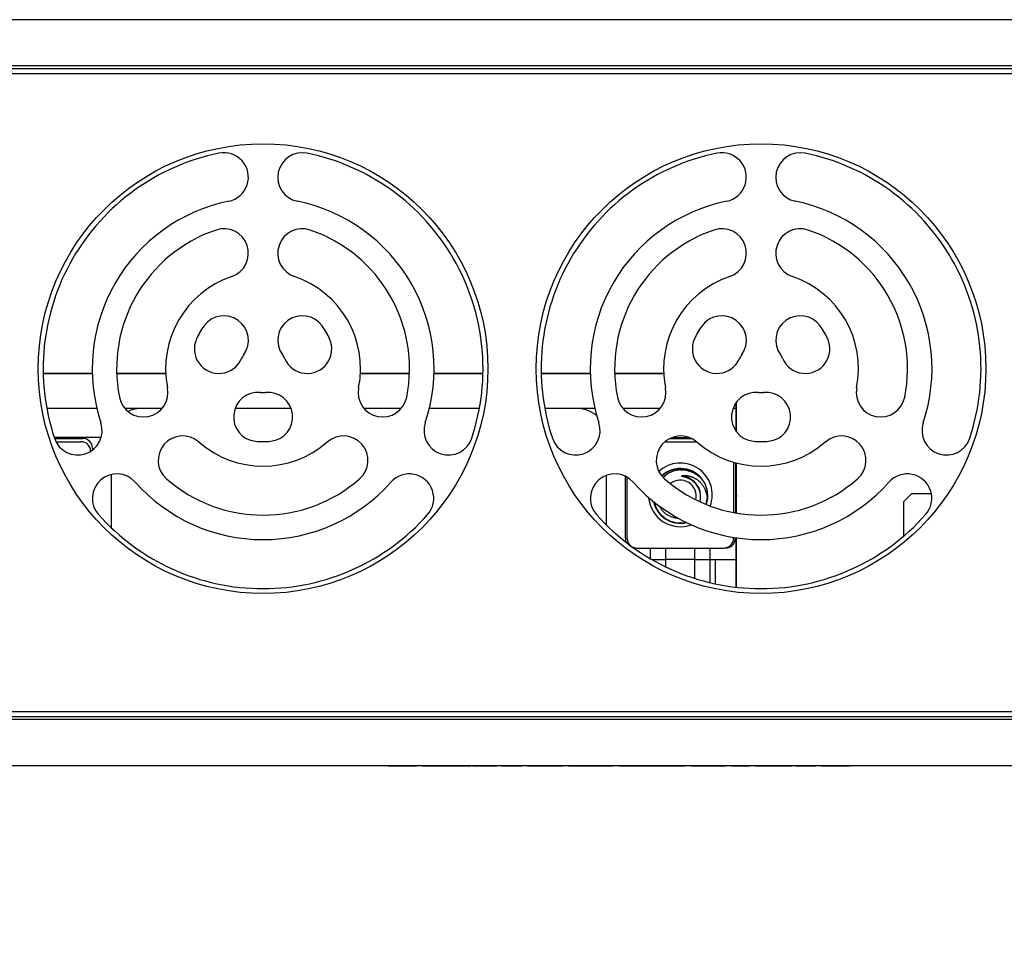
# Model space of a CAD drawing. Header units: inches. Extents: x 0 to 34, y 0 to 22.
# Tile 103 of 106: x 27.3 to 28.8, y 5.8 to 7.2. Entities that reach past the tile are written whole.
import ezdxf

# ---------------------------------------------------------------- set-up
doc = ezdxf.new("R2010")
doc.units = ezdxf.units.IN
doc.header["$LTSCALE"] = 1.87
doc.header["$MEASUREMENT"] = 0
doc.layers.get('0').update_dxf_attribs({"linetype": 'CONTINUOUS'})
doc.layers.add('DIMENSIONS', color=7, linetype='CONTINUOUS')
doc.styles.get("Standard").update_dxf_attribs({"font": 'txt', "width": 0.8})
doc.dimstyles.new('DIMSTYLE_1', dxfattribs={"dimtxt": 0.125, "dimasz": 0.18, "dimexe": 0.125, "dimexo": 0.0625, "dimgap": 0.09, "dimtad": 0, "dimtih": 1, "dimtoh": 1, "dimlfac": 1.333333, "dimzin": 4, "dimdsep": 46, "dimtxsty": 'STANDARD', "dimblk": '_FILLED', "dimblk1": '_FILLED', "dimblk2": '_FILLED', "dimcen": 0.09, "dimadec": 0, "dimazin": 0, "dimtfac": 1, "dimtofl": 0, "dimtmove": 0, "dimatfit": 3, "dimldrblk": '_FILLED', "dimfxl": 1, "dimtolj": 1, "dimtzin": 4, "dimarcsym": 0})

# ---------------------------------------------------------------- blocks, each defined once
blk = doc.blocks.new('*D22')
at = {"layer": 'DIMENSIONS', "color": 2, "linetype": 'CONTINUOUS'}
blk.add_line((29.3015, 6.213), (29.3015, 5.5961), dxfattribs=at)
at = {"layer": 'DIMENSIONS', "color": 2, "linetype": 'CONTINUOUS', "insert": (29.239, 5.5336), "char_height": 0.125, "width": 1.025, "attachment_point": 3, "rotation": 90, "line_spacing_factor": 0.9}
blk.add_mtext('6.02{\\Ftxt.shx;\\W1.000000;\\H0.125000; }[153]', dxfattribs=at)
blk = doc.blocks.new('_FILLED')
at = {"color": 0, "linetype": 'BYBLOCK'}
blk.add_solid([(0, 0), (-1, 0.1736), (-1, -0.1736)], dxfattribs=at)
blk = doc.blocks.new('*D23')
at = {"layer": 'DIMENSIONS', "color": 2, "linetype": 'CONTINUOUS'}
blk.add_line((29.9263, 6.2257), (29.9263, 5.5961), dxfattribs=at)
at = {"layer": 'DIMENSIONS', "color": 2, "linetype": 'CONTINUOUS', "insert": (29.8638, 5.5336), "char_height": 0.125, "width": 1.225, "attachment_point": 3, "rotation": 90, "line_spacing_factor": 0.9}
blk.add_mtext('6.86{\\Ftxt.shx;\\W1.000000;\\H0.125000; }[174.1]', dxfattribs=at)
blk = doc.blocks.new('*D24')
at = {"layer": 'DIMENSIONS', "color": 2, "linetype": 'CONTINUOUS'}
blk.add_line((30.3343, 6.2257), (30.3343, 5.5961), dxfattribs=at)
at = {"layer": 'DIMENSIONS', "color": 2, "linetype": 'CONTINUOUS', "insert": (30.2718, 5.5336), "char_height": 0.125, "width": 1.225, "attachment_point": 3, "rotation": 90, "line_spacing_factor": 0.9}
blk.add_mtext('7.40{\\Ftxt.shx;\\W1.000000;\\H0.125000; }[187.9]', dxfattribs=at)
blk = doc.blocks.new('*D25')
at = {"layer": 'DIMENSIONS', "color": 2, "linetype": 'CONTINUOUS'}
blk.add_line((30.7423, 6.2257), (30.7423, 5.5961), dxfattribs=at)
at = {"layer": 'DIMENSIONS', "color": 2, "linetype": 'CONTINUOUS', "insert": (30.6798, 5.5336), "char_height": 0.125, "width": 1.225, "attachment_point": 3, "rotation": 90, "line_spacing_factor": 0.9}
blk.add_mtext('7.94{\\Ftxt.shx;\\W1.000000;\\H0.125000; }[201.8]', dxfattribs=at)

msp = doc.modelspace()

# ---------------------------------------------------------------- linework, layer by layer
at = {"color": 7, "linetype": 'CONTINUOUS'}
for p, q in [((31.1545, 7.2045), (24.8552, 7.2045)), ((30.9035, 7.1295), (25.1062, 7.1295)), ((25.1062, 7.122), (30.9035, 7.122)), ((27.43, 6.663), (27.3549, 6.663)), ((27.43, 6.6627), (27.3549, 6.6627)), ((27.5426, 6.663), (27.4675, 6.663)), ((27.5426, 6.6627), (27.4675, 6.6627)), ((27.9154, 6.663), (27.8404, 6.663)), ((27.9154, 6.6627), (27.8404, 6.6627)), ((28.0279, 6.663), (27.9529, 6.663)), ((28.0279, 6.6627), (27.9529, 6.6627)), ((28.1922, 6.663), (28.1171, 6.663)), ((28.1922, 6.6627), (28.1171, 6.6627)), ((28.3047, 6.663), (28.2297, 6.663)), ((28.3047, 6.6627), (28.2297, 6.6627)), ((28.4157, 6.5745), (28.4157, 6.6184)), ((28.416, 6.5741), (28.416, 6.6187)), ((27.4371, 6.6095), (27.3605, 6.6095)), ((27.5368, 6.6095), (27.4801, 6.6095)), ((27.7344, 6.6095), (27.6485, 6.6095)), ((27.9028, 6.6095), (27.8461, 6.6095)), ((28.0225, 6.6095), (27.9458, 6.6095)), ((28.1992, 6.6095), (28.1226, 6.6095)), ((28.2989, 6.6095), (28.2422, 6.6095)), ((28.4157, 6.6095), (28.4107, 6.6095)), ((27.4436, 6.5652), (27.3717, 6.5652)), ((27.3722, 6.5638), (27.4156, 6.5638)), ((27.3744, 6.5587), (27.4128, 6.5587)), ((28.3064, 6.5587), (28.3548, 6.5587)), ((28.314, 6.5638), (28.3472, 6.5638)), ((28.3174, 6.5652), (28.3438, 6.5652)), ((27.4304, 6.549), (27.4304, 6.5461)), ((28.4115, 6.5275), (28.4115, 6.4504)), ((28.4143, 6.5267), (28.4143, 6.4499)), ((28.4157, 6.4496), (28.4157, 6.5262)), ((28.416, 6.4496), (28.416, 6.5262)), ((27.4595, 6.4266), (27.4595, 6.5086)), ((28.2169, 6.4312), (28.2169, 6.5071)), ((28.2459, 6.4109), (28.2459, 6.5058)), ((28.2488, 6.4108), (28.2488, 6.5044)), ((28.6842, 6.4796), (28.6714, 6.4669)), ((28.6842, 6.4796), (28.7141, 6.4796)), ((27.4304, 6.4758), (27.4304, 6.4681)), ((28.6714, 6.4669), (28.6714, 6.4138)), ((28.4115, 6.4123), (28.4115, 6.4108)), ((28.4143, 6.4119), (28.4143, 6.4109)), ((28.4157, 6.336), (28.4157, 6.4117)), ((28.416, 6.3367), (28.416, 6.4116)), ((28.2614, 6.3962), (28.2607, 6.3962)), ((28.2635, 6.396), (28.3967, 6.396)), ((28.2843, 6.3796), (28.2843, 6.396)), ((28.308, 6.3671), (28.308, 6.396)), ((28.3522, 6.3495), (28.3522, 6.396)), ((28.3759, 6.343), (28.3759, 6.396)), ((28.3995, 6.3962), (28.3988, 6.3962)), ((28.3522, 6.3783), (28.308, 6.3783)), ((28.3759, 6.3783), (28.4157, 6.3783)), ((28.3833, 6.3783), (28.3833, 6.3413)), ((30.9035, 6.1455), (25.1062, 6.1455)), ((25.1062, 6.138), (30.9035, 6.138)), ((24.8552, 6.063), (31.1545, 6.063)), ((27.8828, 6.0627), (27.8828, 6.063)), ((27.8828, 6.0627), (27.9261, 6.0627)), ((27.889, 6.0627), (27.889, 6.063)), ((27.8895, 6.0627), (27.8895, 6.063)), ((27.8912, 6.0627), (27.8912, 6.063)), ((27.8929, 6.0627), (27.8929, 6.063)), ((27.8957, 6.0627), (27.8957, 6.063)), ((27.898, 6.0627), (27.898, 6.063)), ((27.9002, 6.0627), (27.9002, 6.063)), ((27.9013, 6.0627), (27.9013, 6.063)), ((27.9075, 6.0627), (27.9075, 6.063)), ((27.9081, 6.0627), (27.9081, 6.063)), ((27.9098, 6.0627), (27.9098, 6.063)), ((27.9115, 6.0627), (27.9115, 6.063)), ((27.9143, 6.0627), (27.9143, 6.063)), ((27.9165, 6.0627), (27.9165, 6.063)), ((27.9188, 6.0627), (27.9188, 6.063)), ((27.9199, 6.0627), (27.9199, 6.063)), ((27.9261, 6.0627), (27.9261, 6.063)), ((27.9351, 6.0627), (27.9351, 6.063)), ((27.9351, 6.0627), (28.0093, 6.0627)), ((27.9362, 6.0627), (27.9362, 6.063)), ((27.9379, 6.0627), (27.9379, 6.063)), ((27.9407, 6.0627), (27.9407, 6.063)), ((27.9441, 6.0627), (27.9441, 6.063)), ((27.9486, 6.0627), (27.9486, 6.063)), ((27.9604, 6.0627), (27.9604, 6.063)), ((27.9666, 6.0627), (27.9666, 6.063)), ((27.9672, 6.0627), (27.9672, 6.063)), ((27.9688, 6.0627), (27.9688, 6.063)), ((27.9705, 6.0627), (27.9705, 6.063)), ((27.9733, 6.0627), (27.9733, 6.063)), ((27.9756, 6.0627), (27.9756, 6.063)), ((27.9778, 6.0627), (27.9778, 6.063)), ((27.979, 6.0627), (27.979, 6.063)), ((27.9852, 6.0627), (27.9852, 6.063)), ((27.9857, 6.0627), (27.9857, 6.063)), ((27.9874, 6.0627), (27.9874, 6.063)), ((27.9891, 6.0627), (27.9891, 6.063)), ((27.9919, 6.0627), (27.9919, 6.063)), ((27.9942, 6.0627), (27.9942, 6.063)), ((27.9964, 6.0627), (27.9964, 6.063)), ((27.9975, 6.0627), (27.9975, 6.063)), ((28.0037, 6.0627), (28.0037, 6.063)), ((28.006, 6.0627), (28.006, 6.063)), ((28.0082, 6.0627), (28.0082, 6.063)), ((28.0093, 6.0627), (28.0093, 6.063)), ((28.0127, 6.0627), (28.0127, 6.063)), ((28.0127, 6.0627), (28.0493, 6.0627)), ((28.0138, 6.0627), (28.0138, 6.063)), ((28.0155, 6.0627), (28.0155, 6.063)), ((28.0183, 6.0627), (28.0183, 6.063)), ((28.0217, 6.0627), (28.0217, 6.063)), ((28.0262, 6.0627), (28.0262, 6.063)), ((28.0476, 6.0627), (28.0476, 6.063)), ((28.0482, 6.0627), (28.0482, 6.063)), ((28.0487, 6.0627), (28.0487, 6.063)), ((28.0493, 6.0627), (28.0493, 6.063)), ((28.0566, 6.0627), (28.0566, 6.063)), ((28.0566, 6.0627), (28.0881, 6.0627)), ((28.0628, 6.0627), (28.0628, 6.063)), ((28.0645, 6.0627), (28.0645, 6.063)), ((28.069, 6.0627), (28.069, 6.063)), ((28.0735, 6.0627), (28.0735, 6.063)), ((28.078, 6.0627), (28.078, 6.063)), ((28.0813, 6.0627), (28.0813, 6.063)), ((28.0836, 6.0627), (28.0836, 6.063)), ((28.0858, 6.0627), (28.0858, 6.063)), ((28.087, 6.0627), (28.087, 6.063)), ((28.0881, 6.0627), (28.0881, 6.063)), ((28.096, 6.0627), (28.096, 6.063)), ((28.096, 6.0627), (28.15, 6.0627)), ((28.0971, 6.0627), (28.0971, 6.063)), ((28.0982, 6.0627), (28.0982, 6.063)), ((28.0999, 6.0627), (28.0999, 6.063)), ((28.1016, 6.0627), (28.1016, 6.063)), ((28.1033, 6.0627), (28.1033, 6.063)), ((28.1061, 6.0627), (28.1061, 6.063)), ((28.1089, 6.0627), (28.1089, 6.063)), ((28.1117, 6.0627), (28.1117, 6.063)), ((28.1145, 6.0627), (28.1145, 6.063)), ((28.1173, 6.0627), (28.1173, 6.063)), ((28.119, 6.0627), (28.119, 6.063)), ((28.1207, 6.0627), (28.1207, 6.063)), ((28.1224, 6.0627), (28.1224, 6.063)), ((28.1235, 6.0627), (28.1235, 6.063)), ((28.1247, 6.0627), (28.1247, 6.063)), ((28.1337, 6.0627), (28.1337, 6.063)), ((28.1393, 6.0627), (28.1393, 6.063)), ((28.15, 6.0627), (28.15, 6.063)), ((28.159, 6.0627), (28.159, 6.063)), ((28.159, 6.0627), (28.227, 6.0627)), ((28.1967, 6.0627), (28.1967, 6.063)), ((28.2079, 6.0627), (28.2079, 6.063)), ((28.2197, 6.0627), (28.2197, 6.063)), ((28.227, 6.0627), (28.227, 6.063)), ((28.236, 6.0627), (28.236, 6.063)), ((28.236, 6.0627), (28.3373, 6.0627)), ((28.2422, 6.0627), (28.2422, 6.063)), ((28.2473, 6.0627), (28.2473, 6.063)), ((28.2507, 6.0627), (28.2507, 6.063)), ((28.258, 6.0627), (28.258, 6.063)), ((28.2698, 6.0627), (28.2698, 6.063)), ((28.2816, 6.0627), (28.2816, 6.063)), ((28.2889, 6.0627), (28.2889, 6.063)), ((28.29, 6.0627), (28.29, 6.063)), ((28.2979, 6.0627), (28.2979, 6.063)), ((28.3041, 6.0627), (28.3041, 6.063)), ((28.3092, 6.0627), (28.3092, 6.063)), ((28.326, 6.0627), (28.326, 6.063)), ((28.3311, 6.0627), (28.3311, 6.063)), ((28.3373, 6.0627), (28.3373, 6.063)), ((28.3463, 6.0627), (28.3463, 6.063)), ((28.3463, 6.0627), (28.3992, 6.0627)), ((28.3519, 6.0627), (28.3519, 6.063)), ((28.3654, 6.0627), (28.3654, 6.063)), ((28.371, 6.0627), (28.371, 6.063)), ((28.3845, 6.0627), (28.3845, 6.063)), ((28.3902, 6.0627), (28.3902, 6.063)), ((28.3918, 6.0627), (28.3918, 6.063)), ((28.3935, 6.0627), (28.3935, 6.063)), ((28.3941, 6.0627), (28.3941, 6.063)), ((28.3992, 6.0627), (28.3992, 6.063)), ((28.4082, 6.0627), (28.4082, 6.063)), ((28.4082, 6.0627), (28.4357, 6.0627)), ((28.4143, 6.0627), (28.4143, 6.063)), ((28.416, 6.0627), (28.416, 6.063)), ((28.4205, 6.0627), (28.4205, 6.063)), ((28.4233, 6.0627), (28.4233, 6.063)), ((28.4278, 6.0627), (28.4278, 6.063)), ((28.4312, 6.0627), (28.4312, 6.063)), ((28.4335, 6.0627), (28.4335, 6.063)), ((28.4352, 6.0627), (28.4352, 6.063)), ((28.4357, 6.0627), (28.4357, 6.063)), ((28.4442, 6.0627), (28.4442, 6.063)), ((28.4442, 6.0627), (28.501, 6.0627)), ((28.4487, 6.0627), (28.4487, 6.063)), ((28.4515, 6.0627), (28.4515, 6.063)), ((28.4537, 6.0627), (28.4537, 6.063)), ((28.4554, 6.0627), (28.4554, 6.063)), ((28.456, 6.0627), (28.456, 6.063)), ((28.461, 6.0627), (28.461, 6.063)), ((28.4627, 6.0627), (28.4627, 6.063)), ((28.4672, 6.0627), (28.4672, 6.063)), ((28.4689, 6.0627), (28.4689, 6.063)), ((28.47, 6.0627), (28.47, 6.063)), ((28.4762, 6.0627), (28.4762, 6.063)), ((28.4779, 6.0627), (28.4779, 6.063)), ((28.4824, 6.0627), (28.4824, 6.063)), ((28.4852, 6.0627), (28.4852, 6.063)), ((28.4897, 6.0627), (28.4897, 6.063)), ((28.4931, 6.0627), (28.4931, 6.063)), ((28.4953, 6.0627), (28.4953, 6.063)), ((28.497, 6.0627), (28.497, 6.063)), ((28.4976, 6.0627), (28.4976, 6.063)), ((28.501, 6.0627), (28.501, 6.063)), ((28.5066, 6.0627), (28.5066, 6.063)), ((28.5066, 6.0627), (28.5375, 6.0627)), ((28.5077, 6.0627), (28.5077, 6.063)), ((28.51, 6.0627), (28.51, 6.063)), ((28.5122, 6.0627), (28.5122, 6.063)), ((28.5156, 6.0627), (28.5156, 6.063)), ((28.5201, 6.0627), (28.5201, 6.063)), ((28.5246, 6.0627), (28.5246, 6.063)), ((28.5291, 6.0627), (28.5291, 6.063)), ((28.5308, 6.0627), (28.5308, 6.063)), ((28.537, 6.0627), (28.537, 6.063)), ((28.5375, 6.0627), (28.5375, 6.063)), ((28.546, 6.0627), (28.546, 6.063)), ((28.546, 6.0627), (28.5893, 6.0627)), ((28.5522, 6.0627), (28.5522, 6.063)), ((28.5527, 6.0627), (28.5527, 6.063)), ((28.5544, 6.0627), (28.5544, 6.063)), ((28.5567, 6.0627), (28.5567, 6.063)), ((28.5589, 6.0627), (28.5589, 6.063)), ((28.5606, 6.0627), (28.5606, 6.063)), ((28.5628, 6.0627), (28.5628, 6.063)), ((28.5657, 6.0627), (28.5657, 6.063)), ((28.5673, 6.0627), (28.5673, 6.063)), ((28.5735, 6.0627), (28.5735, 6.063)), ((28.5769, 6.0627), (28.5769, 6.063)), ((28.5792, 6.0627), (28.5792, 6.063)), ((28.5825, 6.0627), (28.5825, 6.063)), ((28.5887, 6.0627), (28.5887, 6.063)), ((28.5893, 6.0627), (28.5893, 6.063)), ((28.6427, 6.0627), (28.6427, 6.063)), ((28.6815, 6.0627), (28.6427, 6.0627)), ((28.65, 6.0627), (28.65, 6.063)), ((28.6618, 6.0627), (28.6618, 6.063)), ((28.6737, 6.0627), (28.6737, 6.063)), ((28.681, 6.0627), (28.681, 6.063)), ((28.6815, 6.0627), (28.6815, 6.063)), ((28.69, 6.0627), (28.69, 6.063)), ((28.7248, 6.0627), (28.69, 6.0627)), ((28.6973, 6.0627), (28.6973, 6.063)), ((28.6984, 6.0627), (28.6984, 6.063)), ((28.699, 6.0627), (28.699, 6.063)), ((28.7001, 6.0627), (28.7001, 6.063)), ((28.7018, 6.0627), (28.7018, 6.063)), ((28.7046, 6.0627), (28.7046, 6.063)), ((28.708, 6.0627), (28.708, 6.063)), ((28.7187, 6.0627), (28.7187, 6.063)), ((28.7248, 6.0627), (28.7248, 6.063))]:
    msp.add_line(p, q, dxfattribs=at)
at = {"color": 9, "linetype": 'CONTINUOUS'}
for p, q in [((24.7849, 7.1342), (31.2248, 7.1342)), ((28.2865, 6.3783), (28.308, 6.3783)), ((28.3522, 6.3783), (28.3759, 6.3783)), ((31.2248, 6.1334), (24.7849, 6.1334))]:
    msp.add_line(p, q, dxfattribs=at)
at = {"color": 7, "linetype": 'CONTINUOUS'}
for centre in [(27.6915, 6.6705), (28.4536, 6.6705)]:
    msp.add_circle(centre, 0.3441, dxfattribs=at)
for centre, radius, start, end in [((27.6915, 6.6705), 0.3366, 101.5716, 198.4284), ((27.6315, 6.9635), 0.0375, 281.5716, 101.5716), ((27.7515, 6.9635), 0.0375, 78.4284, 258.4284), ((27.6915, 6.6705), 0.3366, 341.5716, 78.4284), ((28.4536, 6.6705), 0.3366, 101.5716, 198.4284), ((28.3936, 6.9635), 0.0375, 281.5716, 101.5716), ((28.5136, 6.9635), 0.0375, 78.4284, 258.4284), ((28.4536, 6.6705), 0.3366, 341.5716, 78.4284), ((27.6915, 6.6705), 0.2616, 101.5716, 198.4284), ((27.6915, 6.6705), 0.2616, 341.5716, 78.4284), ((28.4536, 6.6705), 0.2616, 101.5716, 198.4284), ((28.4536, 6.6705), 0.2616, 341.5716, 78.4284), ((27.6915, 6.6705), 0.2241, 108.7548, 191.2452), ((27.6315, 6.8472), 0.0375, 288.7548, 108.7548), ((27.7515, 6.8472), 0.0375, 71.2452, 251.2452), ((27.6915, 6.6705), 0.2241, 348.7548, 71.2452), ((28.4536, 6.6705), 0.2241, 108.7548, 191.2452), ((28.3936, 6.8472), 0.0375, 288.7548, 108.7548), ((28.5136, 6.8472), 0.0375, 71.2452, 251.2452), ((28.4536, 6.6705), 0.2241, 348.7548, 71.2452), ((27.6915, 6.6705), 0.1491, 108.7548, 191.2452), ((27.6915, 6.6705), 0.1491, 348.7548, 71.2452), ((28.4536, 6.6705), 0.1491, 108.7548, 191.2452), ((28.4536, 6.6705), 0.1491, 348.7548, 71.2452), ((27.6315, 6.714), 0.0375, 324.0531, 144.0531), ((27.7515, 6.714), 0.0375, 35.9469, 215.9469), ((28.3936, 6.714), 0.0375, 324.0531, 144.0531), ((28.5136, 6.714), 0.0375, 35.9469, 215.9469), ((27.6915, 6.6705), 0.1116, 144.0531, 155.9469), ((27.6915, 6.6705), 0.1116, 24.0531, 35.9469), ((28.4536, 6.6705), 0.1116, 144.0531, 155.9469), ((28.4536, 6.6705), 0.1116, 24.0531, 35.9469), ((27.6238, 6.7007), 0.0375, 155.9469, 335.9469), ((27.7591, 6.7007), 0.0375, 204.0531, 24.0531), ((28.3859, 6.7007), 0.0375, 155.9469, 335.9469), ((28.5213, 6.7007), 0.0375, 204.0531, 24.0531), ((27.6915, 6.6705), 0.0366, 144.0531, 155.9469), ((27.6915, 6.6705), 0.0366, 24.0531, 35.9469), ((28.4536, 6.6705), 0.0366, 144.0531, 155.9469), ((28.4536, 6.6705), 0.0366, 24.0531, 35.9469), ((27.5084, 6.6341), 0.0375, 191.2452, 11.2452), ((27.6838, 6.5967), 0.0375, 84.0531, 264.0531), ((27.6915, 6.6705), 0.0366, 264.0531, 275.9469), ((27.6991, 6.5967), 0.0375, 275.9469, 95.9469), ((27.8745, 6.6341), 0.0375, 168.7548, 348.7548), ((28.2706, 6.6341), 0.0375, 191.2452, 11.2452), ((28.4459, 6.5967), 0.0375, 84.0531, 264.0531), ((28.4536, 6.6705), 0.0366, 264.0531, 275.9469), ((28.4613, 6.5967), 0.0375, 275.9469, 95.9469), ((28.6367, 6.6341), 0.0375, 168.7548, 348.7548), ((28.3714, 6.6184), 0.0443, 0, 0.6896), ((28.3717, 6.6187), 0.0443, 0, 0.8343), ((27.5038, 6.5652), 0.0443, 90, 115.6658), ((28.1726, 6.5652), 0.0443, 47.9829, 90), ((27.4077, 6.5759), 0.0375, 198.4284, 18.4284), ((27.9752, 6.5759), 0.0375, 161.5716, 341.5716), ((28.1698, 6.5759), 0.0375, 198.4284, 18.4284), ((28.7374, 6.5759), 0.0375, 161.5716, 341.5716), ((27.4128, 6.544), 0.0148, 0.6532, 90), ((27.4156, 6.549), 0.0148, 0, 90), ((27.5684, 6.5301), 0.0375, 48.7548, 228.7548), ((27.6915, 6.6705), 0.1491, 228.7548, 311.2452), ((27.6915, 6.6705), 0.1116, 264.0531, 275.9469), ((27.8145, 6.5301), 0.0375, 311.2452, 131.2452), ((28.3306, 6.5301), 0.0375, 48.7548, 228.7548), ((28.4536, 6.6705), 0.1491, 228.7548, 311.2452), ((28.4536, 6.6705), 0.1116, 264.0531, 275.9469), ((28.5767, 6.5301), 0.0375, 311.2452, 131.2452), ((28.3301, 6.4774), 0.0487, 339.5106, 132.6074), ((28.3301, 6.4758), 0.042, 32.373, 132.9519), ((28.3301, 6.4758), 0.0414, 44.3542, 133.0072), ((27.4677, 6.472), 0.0375, 41.5716, 221.5716), ((27.6915, 6.6705), 0.2616, 221.5716, 318.4284), ((27.6915, 6.6705), 0.2241, 228.7548, 311.2452), ((27.9152, 6.472), 0.0375, 318.4284, 138.4284), ((28.2298, 6.472), 0.0375, 41.5716, 221.5716), ((28.4536, 6.6705), 0.2616, 221.5716, 318.4284), ((28.4536, 6.6705), 0.2241, 228.7548, 311.2452), ((28.3301, 6.4758), 0.0242, 346.063, 129.1383), ((28.3321, 6.4736), 0.0416, 36.2254, 48.1398), ((28.3301, 6.4758), 0.042, 341.6589, 32.1812), ((28.6774, 6.472), 0.0375, 318.4284, 138.4284), ((28.3301, 6.4739), 0.031, 346.6437, 12.9352), ((28.3301, 6.4758), 0.0862, 355.1124, 4.8877), ((28.3301, 6.4774), 0.0487, 184.6678, 290.1592), ((28.3301, 6.4758), 0.042, 191.8961, 283.3514), ((28.3301, 6.4758), 0.0414, 192.9209, 282.3057), ((28.3301, 6.4758), 0.0414, 341.7022, 357.0897), ((28.3299, 6.4728), 0.0416, 349.2906, 1.1975), ((27.6915, 6.6705), 0.3366, 221.5716, 318.4284), ((28.4536, 6.6705), 0.3366, 221.5716, 318.4284), ((28.2607, 6.4109), 0.0148, 180, 206.7257), ((28.2635, 6.4108), 0.0148, 180, 270), ((28.3967, 6.4108), 0.0148, 270, 360), ((28.3995, 6.4109), 0.0148, 269.479, 360), ((28.2607, 6.4109), 0.0148, 260.0079, 270), ((28.3717, 6.3367), 0.0443, 359.1217, 360)]:
    msp.add_arc(centre, radius, start, end, dxfattribs=at)
for points, knots in [([(28.3302, 6.5157), (28.3289, 6.5156), (28.3271, 6.5154), (28.3247, 6.515), (28.3223, 6.5145), (28.3193, 6.5137), (28.3159, 6.5123), (28.3126, 6.5107), (28.3094, 6.5087), (28.3065, 6.5064), (28.3047, 6.5048), (28.3038, 6.5039)], [0, 0, 0, 0, 0.125001, 0.187517, 0.250034, 0.375034, 0.500031, 0.625026, 0.750018, 0.87501, 1, 1, 1, 1]), ([(28.3302, 6.5157), (28.3315, 6.5157), (28.3342, 6.5157), (28.3383, 6.5153), (28.3423, 6.5144), (28.3462, 6.5132), (28.3499, 6.5116), (28.3535, 6.5096), (28.3568, 6.5072), (28.3589, 6.5055), (28.3599, 6.5045)], [0, 0, 0, 0, 0.124994, 0.24999, 0.374987, 0.499987, 0.624988, 0.74999, 0.874994, 1, 1, 1, 1]), ([(28.3409, 6.5032), (28.3405, 6.5034), (28.3397, 6.5037), (28.3384, 6.5041), (28.3371, 6.5045), (28.336, 6.5048), (28.3351, 6.505), (28.3346, 6.5051), (28.3342, 6.5052), (28.3338, 6.5053), (28.3335, 6.5054), (28.3332, 6.5054), (28.333, 6.5055), (28.3328, 6.5055), (28.3327, 6.5056), (28.3325, 6.5056), (28.3324, 6.5056), (28.3323, 6.5057), (28.3322, 6.5057), (28.3322, 6.5057), (28.3321, 6.5058), (28.3321, 6.5058), (28.332, 6.5058), (28.332, 6.5059), (28.332, 6.5059), (28.332, 6.5059), (28.332, 6.5059), (28.332, 6.506), (28.3321, 6.506), (28.3321, 6.506), (28.3322, 6.5061), (28.3323, 6.5061), (28.3324, 6.5061), (28.3324, 6.5061), (28.3325, 6.5062), (28.3327, 6.5062), (28.3328, 6.5062), (28.333, 6.5063), (28.3331, 6.5063), (28.3331, 6.5063)], [0, 0, 0, 0, 0.127133, 0.25426, 0.381368, 0.50843, 0.571926, 0.635378, 0.667077, 0.698749, 0.730383, 0.761956, 0.777707, 0.793423, 0.809088, 0.824676, 0.840137, 0.847787, 0.855351, 0.862775, 0.869952, 0.873389, 0.876667, 0.879738, 0.882611, 0.885424, 0.888352, 0.891458, 0.894723, 0.901582, 0.908724, 0.916035, 0.923457, 0.930956, 0.938511, 0.953743, 0.969088, 0.98451, 1, 1, 1, 1]), ([(28.3714, 6.4737), (28.3714, 6.4743), (28.3712, 6.4754), (28.3709, 6.4771), (28.3705, 6.4789), (28.37, 6.4805), (28.3695, 6.4822), (28.3687, 6.4844), (28.3677, 6.4865), (28.3666, 6.4886), (28.3657, 6.4901), (28.3647, 6.4915), (28.3637, 6.4929), (28.3626, 6.4943), (28.361, 6.496), (28.3589, 6.4981), (28.3567, 6.4999), (28.3547, 6.5012), (28.3532, 6.5021), (28.3517, 6.5029), (28.3501, 6.5037), (28.3485, 6.5044), (28.3469, 6.5049), (28.3452, 6.5054), (28.3435, 6.5058), (28.3418, 6.5062), (28.3401, 6.5064), (28.3383, 6.5065), (28.3366, 6.5065), (28.3349, 6.5065), (28.3337, 6.5063), (28.3331, 6.5063)], [0, 0, 0, 0, 0.031383, 0.062759, 0.09413, 0.125496, 0.156853, 0.188204, 0.250871, 0.282202, 0.313525, 0.344841, 0.376151, 0.407452, 0.438741, 0.501271, 0.563769, 0.59501, 0.626238, 0.657456, 0.688666, 0.719863, 0.751046, 0.782215, 0.813372, 0.844518, 0.875648, 0.906759, 0.937855, 0.968936, 1, 1, 1, 1]), ([(28.3603, 6.4808), (28.36, 6.4821), (28.3595, 6.4839), (28.3585, 6.4863), (28.3575, 6.4886), (28.3558, 6.4914), (28.3539, 6.494), (28.3521, 6.4959), (28.3503, 6.4976), (28.3483, 6.4993), (28.3461, 6.5007), (28.3444, 6.5016), (28.3427, 6.5025), (28.3415, 6.503), (28.3409, 6.5032)], [0, 0, 0, 0, 0.124862, 0.187335, 0.249818, 0.374751, 0.499717, 0.56224, 0.624768, 0.749787, 0.812334, 0.874887, 0.937443, 1, 1, 1, 1]), ([(28.2974, 6.4607), (28.2977, 6.46), (28.2985, 6.4587), (28.2997, 6.4568), (28.3011, 6.455), (28.303, 6.4527), (28.3057, 6.45), (28.3088, 6.4478), (28.3114, 6.4462), (28.3134, 6.4452), (28.3154, 6.4443), (28.3176, 6.4435), (28.3198, 6.4429), (28.322, 6.4424), (28.3242, 6.442), (28.3257, 6.4419), (28.3265, 6.4419)], [0, 0, 0, 0, 0.062513, 0.125025, 0.187537, 0.250048, 0.375004, 0.499958, 0.562465, 0.624972, 0.687479, 0.749985, 0.81249, 0.874994, 0.937498, 1, 1, 1, 1])]:
    msp.add_open_spline(points, degree=3, knots=knots, dxfattribs=at)
at = {"color": 9, "linetype": 'CONTINUOUS'}
msp.add_open_spline([(28.3331, 6.5063), (28.3347, 6.5061), (28.3371, 6.5057), (28.3401, 6.5048), (28.3425, 6.5039), (28.3447, 6.5028), (28.3469, 6.5014), (28.349, 6.4999), (28.351, 6.4983), (28.3528, 6.4964), (28.3545, 6.4944), (28.3559, 6.4923), (28.3572, 6.4901), (28.3583, 6.4879), (28.3595, 6.4848), (28.3601, 6.4824), (28.3603, 6.4809)], degree=3, knots=[0, 0, 0, 0, 0.117947, 0.178882, 0.240906, 0.303937, 0.367786, 0.432198, 0.496922, 0.561734, 0.626442, 0.690821, 0.754618, 0.817625, 0.879634, 1, 1, 1, 1], dxfattribs=at)
at = {"color": 7, "linetype": 'CONTINUOUS'}
msp.add_open_spline([(28.3123, 6.4377), (28.3123, 6.4377), (28.3123, 6.4378), (28.3123, 6.4378)], degree=3, dxfattribs=at)

# ---------------------------------------------------------------- dimensions: what is measured, and where the dimension line sits
at = {"layer": 'DIMENSIONS', "color": 2, "linetype": 'CONTINUOUS'}
for feature_location, offset, origin, picture, middle in [((29.9263, 6.2257), (0, -0.6295), (24.7849, 6.2882), '*D23', (29.9263, 4.9211)), ((30.3343, 6.2257), (0, -0.6295), (24.7849, 6.2882), '*D24', (30.3343, 4.9211)), ((30.7423, 6.2257), (0, -0.6295), (24.7849, 6.2882), '*D25', (30.7423, 4.9211)), ((29.3015, 6.213), (0, -0.6169), (24.7849, 6.2755), '*D22', (29.3015, 5.0211))]:
    dim = msp.add_ordinate_dim(feature_location=feature_location, offset=offset, dtype=1, origin=origin, dimstyle='DIMSTYLE_1', override={"dimtad": 1, "dimtih": 0, "dimtoh": 0}, dxfattribs=at)
    dim.commit()
    dim.dimension.update_dxf_attribs({"geometry": picture, "text_midpoint": middle})

doc.saveas('drawing.dxf')
